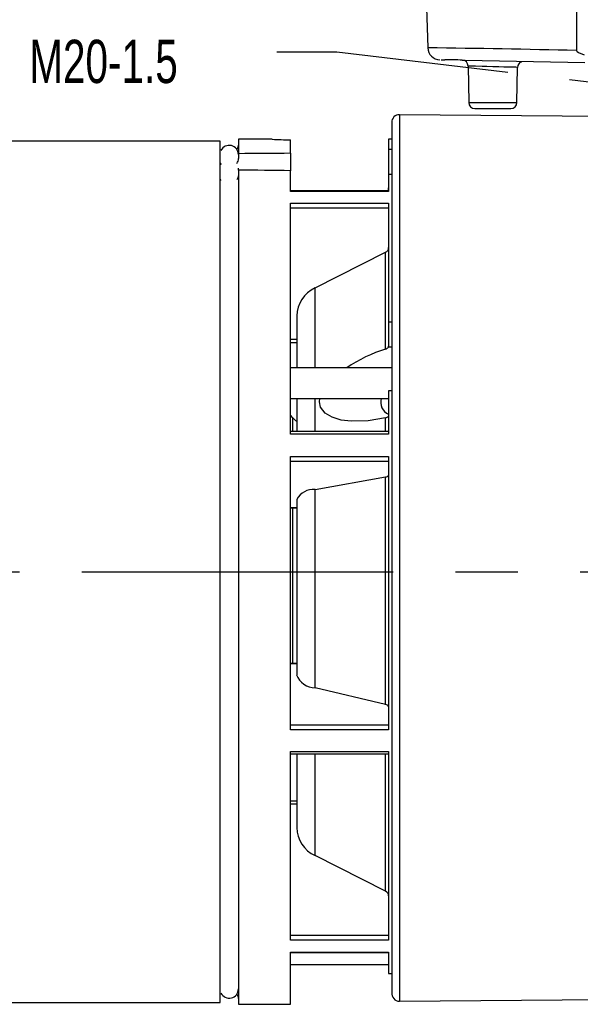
# Model space of a CAD drawing. Header units: inches. Extents: x 0 to 44, y 0 to 34.
# Tile 3 of 19: x 7.8 to 11.4, y 7.4 to 13.7. Entities that reach past the tile are written whole.
import ezdxf

# ---------------------------------------------------------------- set-up
doc = ezdxf.new("R2010")
doc.units = ezdxf.units.IN
doc.header["$LTSCALE"] = 4
doc.header["$MEASUREMENT"] = 0
doc.linetypes.add('CENTERX2', pattern=[0.8, 0.5, -0.1, 0.1, -0.1])
doc.layers.add('CENTER', color=40, linetype='CENTERX2')
doc.layers.add('DIMENSIONS', color=140, linetype='Continuous', lineweight=25)
doc.layers.add('TEXT', color=140, linetype='Continuous', lineweight=25)
doc.styles.add('SLDTEXTSTYLE0', font='TXT', dxfattribs={"width": 0.7})
doc.dimstyles.new('SLDDIMSTYLE1', dxfattribs={"dimtxt": 0.277778, "dimasz": 0.52, "dimexe": 0, "dimexo": 0.0625, "dimgap": 0.069444, "dimtad": 0, "dimtih": 1, "dimtoh": 1, "dimrnd": 1e-09, "dimzin": 12, "dimdsep": 46, "dimtxsty": 'SLDTEXTSTYLE0', "dimsah": 1, "dimcen": 0.09, "dimadec": 0, "dimazin": 3, "dimtfac": 1, "dimtofl": 0, "dimtmove": 0, "dimatfit": 3, "dimfxl": 0, "dimfrac": 2, "dimtolj": 1, "dimtzin": 12, "dimarcsym": 0})
doc.dimstyles.new('SLDDIMSTYLE3', dxfattribs={"dimtxt": 0.18, "dimasz": 0.52, "dimexe": 0, "dimexo": 0.0625, "dimgap": 0, "dimtad": 0, "dimtih": 1, "dimtoh": 1, "dimdec": 0, "dimrnd": 1e-09, "dimzin": 0, "dimdsep": 46, "dimtxsty": 'Standard', "dimsah": 1, "dimcen": 0.09, "dimadec": 0, "dimazin": 0, "dimtfac": 0.52, "dimtdec": 0, "dimtofl": 0, "dimtmove": 0, "dimatfit": 3, "dimfxl": 0, "dimfrac": 2, "dimtolj": 1, "dimtzin": 0, "dimarcsym": 0})

# ---------------------------------------------------------------- blocks, each defined once
blk = doc.blocks.new('_D_2')
at = {"layer": 'DIMENSIONS'}
for p, q in [((10.1882, 15.0504), (10.1882, 17.496)), ((17.7472, 13.789), (17.7472, 17.496)), ((10.1882, 16.996), (13.0628, 16.996)), ((17.7472, 16.996), (14.8726, 16.996)), ((13.4393, 16.9954), (13.346, 16.9954)), ((13.346, 16.9954), (13.346, 16.5536)), ((14.4961, 16.9954), (14.5894, 16.9954)), ((14.5894, 16.9954), (14.5894, 16.5536)), ((13.346, 16.5536), (13.4393, 16.5536)), ((14.5894, 16.5536), (14.4961, 16.5536))]:
    blk.add_line(p, q, dxfattribs=at)
for points in [[(10.1882, 16.996), (10.7082, 16.916), (10.7082, 17.076)], [(17.7472, 16.996), (17.2272, 17.076), (17.2272, 16.916)]]:
    blk.add_solid(points, dxfattribs=at)
at = {"layer": 'DIMENSIONS', "char_height": 0.27778, "attachment_point": 1, "style": 'SLDTEXTSTYLE0'}
for s, insert in [('7.56', (13.5549, 17.4157)), ('192.0', (13.4393, 16.9117))]:
    blk.add_mtext(s, dxfattribs=dict(at, insert=insert))
blk = doc.blocks.new('_D_3')
at = {"layer": 'DIMENSIONS'}
for p, q in [((5.2994, 13.0885), (5.2994, 18.6248)), ((18.9283, 13.789), (18.9283, 18.6248)), ((5.2994, 18.1248), (11.209, 18.1248)), ((11.5855, 18.1242), (11.4922, 18.1242)), ((11.4922, 18.1242), (11.4922, 17.6825)), ((12.6422, 18.1242), (12.7355, 18.1242)), ((12.7355, 18.1242), (12.7355, 17.6825)), ((18.9283, 18.1248), (13.0187, 18.1248)), ((11.4922, 17.6825), (11.5855, 17.6825)), ((12.7355, 17.6825), (12.6422, 17.6825)), ((18.9283, 10.6803), (18.9283, 13.549)), ((5.2994, 8.5858), (5.2994, 12.8485))]:
    blk.add_line(p, q, dxfattribs=at)
for points in [[(5.2994, 18.1248), (5.8194, 18.0448), (5.8194, 18.2048)], [(18.9283, 18.1248), (18.4083, 18.2048), (18.4083, 18.0448)]]:
    blk.add_solid(points, dxfattribs=at)
at = {"layer": 'DIMENSIONS', "char_height": 0.27778, "attachment_point": 1, "style": 'SLDTEXTSTYLE0'}
for s, insert in [('13.63', (11.5855, 18.5445)), ('346.2', (11.5855, 18.0406))]:
    blk.add_mtext(s, dxfattribs=dict(at, insert=insert))

msp = doc.modelspace()

# ---------------------------------------------------------------- linework, layer by layer
for p, q in [((10.3695, 14.4763), (10.4, 13.5667)), ((11.3542, 14.4763), (11.3557, 13.5494)), ((10.4017, 13.5667), (10.4, 13.5667)), ((10.487, 13.4904), (10.5102, 13.49)), ((10.6212, 13.4878), (10.5102, 13.49)), ((10.6212, 13.4879), (10.6402, 13.4874)), ((10.6402, 13.4874), (11.4094, 13.4724)), ((10.6593, 13.4493), (10.6634, 13.2158)), ((10.9728, 13.2158), (10.9768, 13.4414)), ((10.6634, 13.2158), (10.9728, 13.2158)), ((10.7027, 13.1771), (10.8181, 13.1771)), ((10.8181, 13.1771), (10.9335, 13.1771)), ((10.1685, 13.0885), (10.1685, 7.5016)), ((11.6499, 13.1253), (10.2177, 13.1378)), ((9.0661, 12.9685), (6.122, 12.9685)), ((9.0661, 7.4409), (9.0661, 12.9685)), ((9.4008, 12.9803), (9.1842, 12.9803)), ((9.1842, 12.9803), (9.1842, 12.8873)), ((9.5189, 12.8898), (9.5189, 12.9761)), ((10.1685, 12.9803), (10.1488, 12.9803)), ((10.1488, 12.9803), (10.1488, 12.9167)), ((9.0724, 12.9083), (9.0661, 12.9173)), ((9.5189, 12.8898), (9.5189, 12.7783)), ((10.1488, 12.9167), (10.1685, 12.9167)), ((10.1488, 12.9167), (10.1488, 12.7541)), ((9.0661, 12.8265), (9.0731, 12.8185)), ((9.1842, 12.8873), (9.1842, 12.8574)), ((9.1842, 12.782), (9.1842, 12.7936)), ((9.1842, 12.782), (9.1842, 7.4291)), ((9.5189, 12.6455), (9.5189, 12.7783)), ((9.0732, 12.7155), (9.0661, 12.7234)), ((10.1685, 12.7541), (10.1488, 12.7541)), ((10.1488, 12.7541), (10.1488, 12.6455)), ((10.1488, 12.6483), (9.5189, 12.6483)), ((10.1488, 12.6455), (9.5189, 12.6455)), ((9.5189, 12.5696), (10.1488, 12.5696)), ((9.5189, 11.0885), (9.5189, 12.5696)), ((10.1488, 12.538), (9.5189, 12.538)), ((10.1488, 12.5696), (10.1488, 11.8082)), ((9.6764, 12.0256), (10.1291, 12.255)), ((10.1291, 11.6338), (10.1291, 12.255)), ((9.6764, 11.5137), (9.6764, 12.0256)), ((9.5583, 11.8461), (9.5583, 11.5137)), ((10.1488, 11.8082), (10.1685, 11.8082)), ((10.1488, 11.8082), (10.1488, 11.6519)), ((9.5189, 11.6966), (9.5583, 11.6966)), ((9.5189, 11.6763), (9.5583, 11.6763)), ((10.1475, 11.6468), (10.1488, 11.6519)), ((10.1685, 11.6468), (10.1475, 11.6468)), ((10.1685, 11.5137), (9.5189, 11.5137)), ((9.5189, 11.3169), (10.1488, 11.3169)), ((9.5583, 11.3169), (9.5583, 11.1036)), ((9.6764, 11.1046), (9.6764, 11.3169)), ((10.1488, 11.3649), (10.1488, 11.0885)), ((10.1685, 11.3649), (10.1488, 11.3649)), ((9.5328, 11.1928), (9.5189, 11.2094)), ((9.5328, 11.1046), (9.5328, 11.1928)), ((10.1291, 11.1046), (10.1291, 11.1925)), ((10.1488, 11.1046), (9.5189, 11.1046)), ((10.1488, 11.0885), (9.5189, 11.0885)), ((9.5189, 10.9433), (10.1488, 10.9433)), ((9.5189, 9.1904), (9.5189, 10.9433)), ((10.1488, 10.9433), (10.1488, 9.1904)), ((9.5189, 10.9146), (10.1488, 10.9146)), ((9.6764, 10.7328), (10.1291, 10.8142)), ((10.1291, 9.3526), (10.1291, 10.8142)), ((9.6764, 9.4596), (9.6764, 10.7328)), ((9.5189, 10.616), (9.5583, 10.616)), ((9.5583, 10.6691), (9.5583, 9.5433)), ((9.5189, 10.6141), (9.5583, 10.6141)), ((9.5328, 9.6165), (9.5328, 10.6141)), ((9.5583, 9.6165), (9.5189, 9.6165)), ((9.5583, 9.613), (9.5189, 9.613)), ((10.1291, 9.3526), (9.6764, 9.4596)), ((10.1488, 9.2206), (9.5189, 9.2206)), ((10.1488, 9.1904), (9.5189, 9.1904)), ((9.5189, 9.0507), (10.1488, 9.0507)), ((9.5189, 7.8398), (9.5189, 9.0507)), ((9.5189, 9.0369), (10.1488, 9.0369)), ((9.5583, 9.0369), (9.5583, 8.5633)), ((9.6764, 8.3837), (9.6764, 9.0369)), ((10.1291, 8.1544), (10.1291, 9.0369)), ((10.1488, 9.0507), (10.1488, 7.8398)), ((9.5583, 8.7331), (9.5189, 8.7331)), ((9.5583, 8.7128), (9.5189, 8.7128)), ((10.1291, 8.1544), (9.6764, 8.3837)), ((10.1488, 7.8713), (9.5189, 7.8713)), ((10.1488, 7.8398), (9.5189, 7.8398)), ((9.5189, 7.7639), (10.1488, 7.7639)), ((9.5189, 7.4291), (9.5189, 7.7639)), ((9.5189, 7.7611), (10.1488, 7.7611)), ((10.1488, 7.7639), (10.1488, 7.6259)), ((9.5189, 7.685), (10.1488, 7.685)), ((10.1488, 7.6259), (10.1685, 7.6259)), ((9.0661, 7.4921), (9.0724, 7.5011)), ((10.169, 7.4935), (10.169, 7.4935)), ((10.2177, 7.4488), (11.6499, 7.4621)), ((6.122, 7.4409), (9.0661, 7.4409)), ((9.1842, 7.4291), (9.5189, 7.4291)), ((10.2086, 7.4497), (10.2086, 7.4497))]:
    msp.add_line(p, q)
at = {"flags": 128}
for points in [[(11.3557, 13.5494), (11.3558, 13.5478), (11.3564, 13.5461), (11.3587, 13.5428), (11.3677, 13.5361), (11.4038, 13.5228)], [(10.9896, 13.4697), (10.9917, 13.4717), (11.0023, 13.4776)], [(10.8181, 13.4453), (10.7798, 13.4462), (10.7483, 13.447), (10.7058, 13.448), (10.6854, 13.4485), (10.6707, 13.4489), (10.6593, 13.4491)], [(10.9768, 13.4414), (10.9653, 13.4417), (10.9507, 13.442), (10.9303, 13.4425), (10.8879, 13.4436), (10.8563, 13.4443), (10.8181, 13.4453)], [(10.2177, 13.1378), (10.2177, 13.1313), (10.2177, 13.1119), (10.2177, 13.0796), (10.2177, 13.0347), (10.2177, 12.9772), (10.2177, 12.9075), (10.2177, 12.8258), (10.2177, 12.7326), (10.2177, 12.6282), (10.2177, 12.5131), (10.2177, 12.3878), (10.2177, 12.2528), (10.2177, 12.1088), (10.2177, 11.9564), (10.2177, 11.7963), (10.2177, 11.6291), (10.2177, 11.4556), (10.2177, 11.2766), (10.2177, 11.0928), (10.2177, 10.9052), (10.2177, 10.7144), (10.2177, 10.5214), (10.2177, 10.327), (10.2177, 10.132), (10.2177, 9.9374), (10.2177, 9.7439), (10.2177, 9.5525), (10.2177, 9.364), (10.2177, 9.1792), (10.2177, 8.9989), (10.2177, 8.8239), (10.2177, 8.6551), (10.2177, 8.493), (10.2177, 8.3386), (10.2177, 8.1924), (10.2177, 8.0551), (10.2177, 7.9273), (10.2177, 7.8095), (10.2177, 7.7023), (10.2177, 7.6062), (10.2177, 7.5216), (10.2177, 7.4488)], [(9.1842, 12.9489), (9.1809, 12.9285), (9.1742, 12.9147)], [(9.1842, 12.7522), (9.1807, 12.7323), (9.1736, 12.7201)], [(10.1291, 11.1925), (10.0172, 11.1731), (9.9074, 11.1704), (9.8444, 11.1783), (9.7855, 11.1961), (9.7423, 11.2216), (9.7114, 11.2614), (9.7042, 11.2944), (9.7074, 11.3169)], [(9.5569, 11.171), (9.5535, 11.1734), (9.5328, 11.1928)], [(9.1742, 7.4946), (9.1809, 7.4808), (9.1842, 7.4605)]]:
    msp.add_lwpolyline(points, dxfattribs=at)
for centre, radius, start, end in [((10.4787, 13.5693), 0.0787, 181.92278, 268.87959), ((9.2229, -77.9138), 91.4881, 88.664235, 89.261788), ((10.5131, 10.6332), 2.8568, 87.83006, 90.05756), ((10.6199, 13.4485), 0.0394, 1, 88.87959), ((11.0161, 13.4407), 0.0394, 110.12995, 179), ((10.7027, 13.2165), 0.0394, 181, 270), ((10.9335, 13.2165), 0.0394, 270, 359), ((10.2177, 13.0885), 0.0492, 90.00002, 180), ((9.5585, 15.7599), 2.7841, 266.75135, 269.18375), ((9.1252, 12.8818), 0.0591, 0, 153.37665), ((9.1365, 12.8544), 0.0479, 321.95298, 3.5957), ((10.1094, 12.6692), 0.0394, 327.99321, 0), ((10.1147, 12.2859), 0.0341, 294.97997, 358.31075), ((9.7622, 11.8405), 0.204, 114.88341, 178.44838), ((10.415, 10.7225), 0.9551, 107.41939, 124.06554), ((10.1198, 11.6665), 0.034, 285.88885, 324.50457), ((10.1823, 11.2931), 0.0846, 163.67806, 246.64022), ((10.1242, 11.2216), 0.0295, 279.65688, 322.21968), ((10.1301, 10.8358), 0.0217, 267.34585, 329.30461), ((9.6677, 10.6076), 0.1255, 86.02513, 150.6627), ((9.68, 9.5899), 0.1304, 200.94124, 268.38262), ((10.1289, 9.3315), 0.0211, 19.89079, 89.47527), ((9.7629, 8.5693), 0.2047, 181.67165, 244.99656), ((10.1148, 8.1235), 0.034, 1.5674, 65.14188), ((9.1252, 7.5275), 0.0591, 206.62335, 0), ((10.2189, 7.4989), 0.0502, 173.94844, 268.58892)]:
    msp.add_arc(centre, radius, start, end)
for major_axis, start_param, end_param in [((94.3701, 0.8736), 1.506665, 1.510218), ((94.3701, -0.8736), 1.507182, 1.510735)]:
    msp.add_ellipse((3.4953, 10.2047), major_axis=major_axis, ratio=0.027917, start_param=start_param, end_param=end_param)
at = {"layer": 'CENTER'}
msp.add_line((4.9786, 10.2047), (19.2108, 10.2047), dxfattribs=at)

# ---------------------------------------------------------------- texts
at = {"layer": 'TEXT', "linetype": 'CENTERX2', "lineweight": 18, "insert": (7.8412, 13.6184), "char_height": 0.27778, "attachment_point": 1, "style": 'SLDTEXTSTYLE0'}
msp.add_mtext('M20-1.5', dxfattribs=at)

# ---------------------------------------------------------------- dimensions: what is measured, and where the dimension line sits
at = {"layer": 'DIMENSIONS'}
for base, p1, p2, picture, middle in [((5.2994, 18.1248), (18.9283, 10.4803), (5.2994, 8.3858), '_D_3', (12.1139, 18.1248)), ((17.7472, 16.996), (10.1882, 14.8504), (17.7472, 13.3543), '_D_2', (13.9677, 16.996))]:
    dim = msp.add_linear_dim(base=base, p1=p1, p2=p2, dimstyle='SLDDIMSTYLE1', dxfattribs=at)
    dim.commit()
    dim.dimension.update_dxf_attribs({"geometry": picture, "text_midpoint": middle, "dimtype": 160})

# ---------------------------------------------------------------- leaders
at = {"layer": 'TEXT', "linetype": 'CENTERX2', "lineweight": 18}
msp.add_leader([(14.0915, 13.0315), (9.8172, 13.5387), (9.4318, 13.5387)], dimstyle='SLDDIMSTYLE3', dxfattribs=at)

doc.saveas('drawing.dxf')
